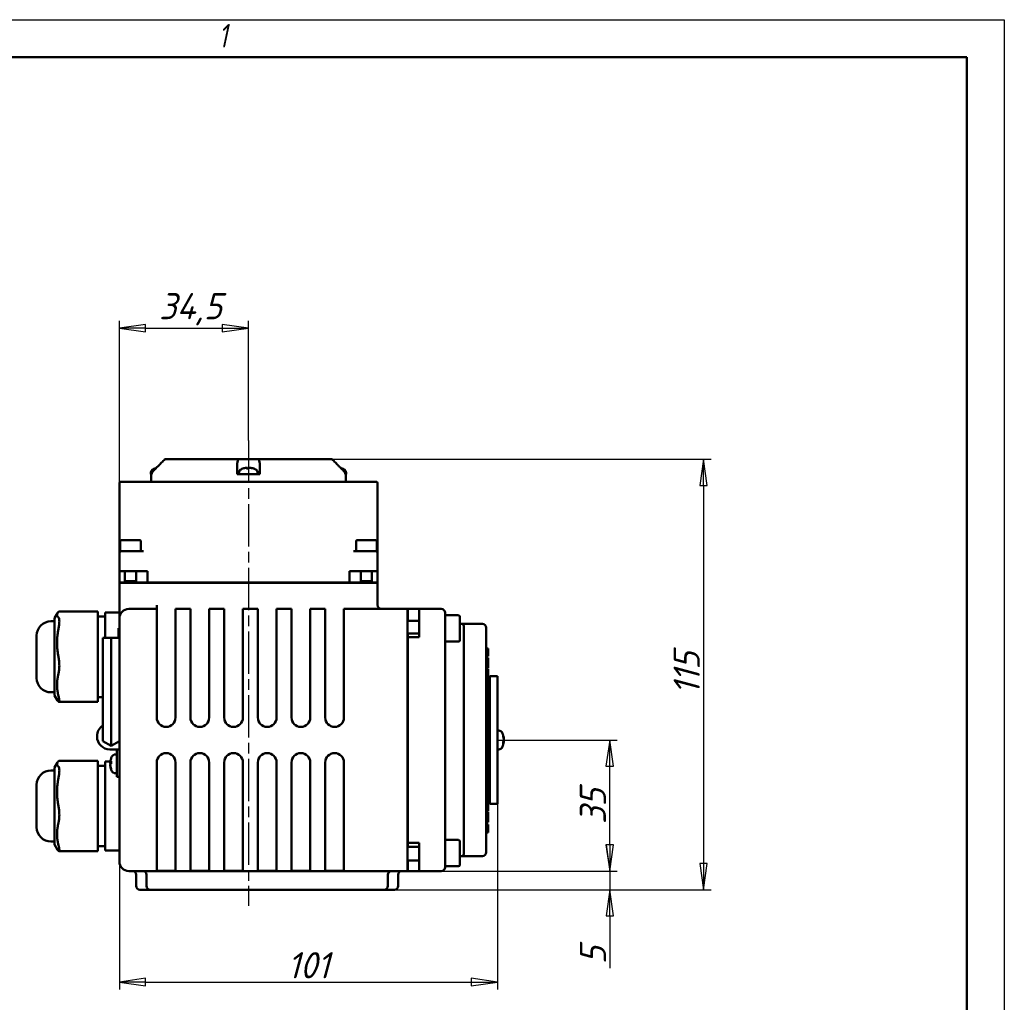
# Model space of a CAD drawing. Header units: millimetres. Extents: x -2787 to 5661, y -195 to 746.
# Tile 12 of 14: x 577 to 840, y 331 to 594. Entities that reach past the tile are written whole.
import ezdxf

# ---------------------------------------------------------------- set-up
doc = ezdxf.new("R2010")
doc.units = ezdxf.units.MM
doc.header["$LTSCALE"] = 2
doc.linetypes.add('CHAIN', pattern=[0.7087, 0.4724, -0.0591, 0.1181, -0.0591])
for name, color, linetype, lineweight in [('Видимый контур (ГОСТ)', 7, 'Continuous', 50), ('Кромка (ГОСТ)', 7, 'Continuous', 50), ('Линия резьбы (ГОСТ)', 7, 'Continuous', 25), ('Осевая линия (ГОСТ)', 7, 'Continuous', 25), ('Размер (ГОСТ)', 7, 'Continuous', 25)]:
    doc.layers.add(name, color=color, linetype=linetype, lineweight=lineweight)
doc.styles.add('Альтернативный текст (ГОСТ)', font='arial.ttf', dxfattribs={"width": 0.8})
doc.styles.add('Обычный текст (ГОСТ)', font='GOST Common Italic.ttf')
doc.dimstyles.new('Обычный (ГОСТ)', dxfattribs={"dimscale": 2, "dimtxt": 3.5, "dimasz": 3.5, "dimexe": 1, "dimexo": 0, "dimgap": 0.5, "dimtad": 1, "dimtxsty": 'Обычный текст (ГОСТ)', "dimblk": 'Filled-1', "dimcen": 0.09, "dimdle": 15, "dimclrd": 256, "dimclre": 256, "dimclrt": 256, "dimazin": 2, "dimtfac": 0.714286, "dimtdec": 3, "dimtmove": 0, "dimatfit": 3, "dimfxl": 1, "dimtolj": 1, "dimlwd": 25, "dimlwe": 25, "dimarcsym": 0})

# ---------------------------------------------------------------- blocks, each defined once
blk = doc.blocks.new('Рамки ГОСТ - Рамка')
at = {"layer": 'Кромка (ГОСТ)', "lineweight": 25}
for p, q in [((0, 297), (420, 297)), ((420, 297), (420, 0))]:
    blk.add_line(p, q, dxfattribs=at)
at = {"layer": 'Кромка (ГОСТ)'}
for p, q in [((415, 292), (20, 292)), ((415, 5), (415, 292))]:
    blk.add_line(p, q, dxfattribs=at)
at = {"layer": 'Кромка (ГОСТ)', "insert": (315.02, 296.44), "char_height": 3.17, "width": 5.2327, "attachment_point": 1, "style": 'Альтернативный текст (ГОСТ)'}
blk.add_mtext('\\fGOST Common|b0|i1;{\\H3.1700;1}', dxfattribs=at)
blk = doc.blocks.new('Filled-1')
at = {"color": 0}
for p, q in [((0, 0), (-1, 0.143)), ((-1, 0.143), (-1, -0.143)), ((-1, 0), (0, 0)), ((-1, -0.143), (0, 0))]:
    blk.add_line(p, q, dxfattribs=at)
at = {"color": 0, "flags": 128}
blk.add_lwpolyline([(-1, -0.143), (0, 0), (-1, 0.143), (-1, -0.143)], dxfattribs=at)
at = {"color": 0}
blk.add_solid([(-1, -0.143), (0, 0), (-1, 0.143), (-1, -0.143)], dxfattribs=at)
blk = doc.blocks.new('*D12')
at = {"layer": 'Defpoints', "color": 0, "linetype": 'Continuous', "transparency": 16777216}
for p in [(638.09, 511.57), (638.09, 481.57), (603.59, 461.52)]:
    blk.add_point(p, dxfattribs=at)
at = {"layer": 'Размер (ГОСТ)', "linetype": 'Continuous', "lineweight": 25, "transparency": 16777216}
for p, q in [((603.59, 461.52), (603.59, 513.57)), ((638.09, 481.57), (638.09, 513.57)), ((610.59, 511.57), (631.09, 511.57))]:
    blk.add_line(p, q, dxfattribs=at)
at = {"layer": 'Размер (ГОСТ)', "linetype": 'Continuous', "lineweight": 25, "transparency": 16777216, "xscale": 7, "yscale": 7, "zscale": 7}
for p, rotation in [((603.59, 511.57), 179.9955000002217), ((638.09, 511.57), 359.9955000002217)]:
    blk.add_blockref('Filled-1', p, dxfattribs=dict(at, rotation=rotation))
at = {"layer": 'Размер (ГОСТ)', "linetype": 'Continuous', "lineweight": 25, "transparency": 16777216, "insert": (614.18, 520.97), "char_height": 7, "attachment_point": 1, "rotation": 359.9955, "style": 'Обычный текст (ГОСТ)'}
blk.add_mtext('\\A1;34,5', dxfattribs=at)
blk = doc.blocks.new('*D13')
at = {"layer": 'Defpoints', "color": 0, "linetype": 'Continuous', "transparency": 16777216}
for p in [(660.42, 476.57), (674.34, 361.57), (759.66, 361.57)]:
    blk.add_point(p, dxfattribs=at)
at = {"layer": 'Размер (ГОСТ)', "linetype": 'Continuous', "lineweight": 25, "transparency": 16777216}
for p, q in [((660.42, 476.57), (761.66, 476.57)), ((759.66, 469.57), (759.66, 368.57)), ((674.34, 361.57), (761.66, 361.57))]:
    blk.add_line(p, q, dxfattribs=at)
at = {"layer": 'Размер (ГОСТ)', "linetype": 'Continuous', "lineweight": 25, "transparency": 16777216, "xscale": 7, "yscale": 7, "zscale": 7}
for p, rotation in [((759.66, 476.57), 90), ((759.66, 361.57), 270)]:
    blk.add_blockref('Filled-1', p, dxfattribs=dict(at, rotation=rotation))
at = {"layer": 'Размер (ГОСТ)', "linetype": 'Continuous', "lineweight": 25, "transparency": 16777216, "insert": (751.66, 413.64), "char_height": 7, "attachment_point": 1, "rotation": 90, "style": 'Обычный текст (ГОСТ)'}
blk.add_mtext('\\A1;115', dxfattribs=at)
blk = doc.blocks.new('*D14')
at = {"layer": 'Defpoints', "color": 0, "linetype": 'Continuous', "transparency": 16777216}
for p in [(704.59, 401.57), (734.59, 401.57), (689.59, 366.57)]:
    blk.add_point(p, dxfattribs=at)
at = {"layer": 'Размер (ГОСТ)', "linetype": 'Continuous', "lineweight": 25, "transparency": 16777216}
for p, q in [((704.59, 401.57), (736.59, 401.57)), ((734.59, 373.57), (734.59, 394.57)), ((689.59, 366.57), (736.59, 366.57))]:
    blk.add_line(p, q, dxfattribs=at)
at = {"layer": 'Размер (ГОСТ)', "linetype": 'Continuous', "lineweight": 25, "transparency": 16777216, "xscale": 7, "yscale": 7, "zscale": 7}
for p, rotation in [((734.59, 401.57), 90), ((734.59, 366.57), 270)]:
    blk.add_blockref('Filled-1', p, dxfattribs=dict(at, rotation=rotation))
at = {"layer": 'Размер (ГОСТ)', "linetype": 'Continuous', "lineweight": 25, "transparency": 16777216, "insert": (726.59, 379.08), "char_height": 7, "attachment_point": 1, "rotation": 90, "style": 'Обычный текст (ГОСТ)'}
blk.add_mtext('\\A1;35', dxfattribs=at)
blk = doc.blocks.new('*D15')
at = {"layer": 'Defpoints', "color": 0, "linetype": 'Continuous', "transparency": 16777216}
for p in [(689.59, 366.57), (674.34, 361.57), (734.62, 361.57)]:
    blk.add_point(p, dxfattribs=at)
at = {"layer": 'Размер (ГОСТ)', "linetype": 'Continuous', "lineweight": 25, "transparency": 16777216}
for p, q in [((734.62, 373.57), (734.62, 380.57)), ((689.59, 366.57), (736.62, 366.57)), ((734.62, 366.57), (734.62, 361.57)), ((674.34, 361.57), (736.62, 361.57)), ((734.62, 354.57), (734.62, 340.65))]:
    blk.add_line(p, q, dxfattribs=at)
at = {"layer": 'Размер (ГОСТ)', "linetype": 'Continuous', "lineweight": 25, "transparency": 16777216, "xscale": 7, "yscale": 7, "zscale": 7}
for p, rotation in [((734.62, 366.57), 270), ((734.62, 361.57), 90)]:
    blk.add_blockref('Filled-1', p, dxfattribs=dict(at, rotation=rotation))
at = {"layer": 'Размер (ГОСТ)', "linetype": 'Continuous', "lineweight": 25, "transparency": 16777216, "insert": (726.62, 341.65), "char_height": 7, "attachment_point": 1, "rotation": 90, "style": 'Обычный текст (ГОСТ)'}
blk.add_mtext('\\A1;5', dxfattribs=at)
blk = doc.blocks.new('*D16')
at = {"layer": 'Defpoints', "color": 0, "linetype": 'Continuous', "transparency": 16777216}
for p in [(704.59, 384.49), (603.59, 369.07), (704.59, 336.9)]:
    blk.add_point(p, dxfattribs=at)
at = {"layer": 'Размер (ГОСТ)', "linetype": 'Continuous', "lineweight": 25, "transparency": 16777216}
for p, q in [((704.59, 384.49), (704.59, 334.9)), ((603.59, 369.07), (603.59, 334.9)), ((610.59, 336.9), (697.59, 336.9))]:
    blk.add_line(p, q, dxfattribs=at)
at = {"layer": 'Размер (ГОСТ)', "linetype": 'Continuous', "lineweight": 25, "transparency": 16777216, "xscale": 7, "yscale": 7, "zscale": 7, "rotation": 180}
blk.add_blockref('Filled-1', (603.59, 336.9), dxfattribs=at)
at = {"layer": 'Размер (ГОСТ)', "linetype": 'Continuous', "lineweight": 25, "transparency": 16777216, "xscale": 7, "yscale": 7, "zscale": 7}
blk.add_blockref('Filled-1', (704.59, 336.9), dxfattribs=at)
at = {"layer": 'Размер (ГОСТ)', "linetype": 'Continuous', "lineweight": 25, "transparency": 16777216, "insert": (648.47, 344.9), "char_height": 7, "attachment_point": 1, "style": 'Обычный текст (ГОСТ)'}
blk.add_mtext('\\A1;101', dxfattribs=at)

msp = doc.modelspace()

# ---------------------------------------------------------------- linework, layer by layer
at = {"layer": 'Видимый контур (ГОСТ)'}
for p, q in [((615.752, 476.573), (615.753, 476.573)), ((615.753, 476.573), (635.362, 476.573)), ((635.362, 476.573), (640.816, 476.573)), ((640.816, 476.573), (660.421, 476.573)), ((638.189, 474.081), (637.543, 474.081)), ((637.727, 474.297), (637.746, 474.081)), ((639.449, 474.081), (639.384, 474.081)), ((663.087, 474.081), (663.024, 474.081)), ((612.002, 472.973), (612.001, 472.573)), ((612.001, 472.573), (612.094, 472.573)), ((612.086, 470.573), (612.086, 472.573)), ((612.094, 472.573), (612.26, 472.573)), ((612.26, 472.659), (612.26, 472.573)), ((635.089, 472.659), (635.089, 473.366)), ((635.089, 472.573), (635.089, 472.659)), ((635.089, 472.573), (637.349, 472.573)), ((635.533, 472.973), (635.533, 472.573)), ((637.349, 472.573), (638.706, 472.573)), ((638.706, 472.573), (641.089, 472.573)), ((640.533, 472.973), (640.533, 472.573)), ((641.089, 473.366), (641.089, 472.659)), ((641.089, 472.659), (641.089, 472.573)), ((663.913, 472.573), (663.913, 472.659)), ((663.913, 472.573), (664.078, 472.573)), ((664.078, 472.573), (664.172, 472.573)), ((664.086, 470.573), (664.086, 472.573)), ((664.171, 472.973), (664.172, 472.573)), ((603.586, 470.073), (603.586, 452.973)), ((611.571, 470.573), (604.086, 470.573)), ((664.602, 470.573), (611.571, 470.573)), ((672.086, 470.573), (664.602, 470.573)), ((672.586, 452.973), (672.586, 470.073)), ((603.586, 452.973), (603.586, 451.473)), ((603.832, 454.673), (603.832, 451.973)), ((604.132, 454.973), (609.032, 454.973)), ((609.332, 454.673), (609.332, 451.973)), ((666.832, 454.673), (666.832, 451.973)), ((667.132, 454.973), (672.032, 454.973)), ((672.332, 454.673), (672.332, 451.973)), ((672.586, 451.473), (672.586, 452.973)), ((603.586, 451.473), (603.586, 446.673)), ((603.832, 451.973), (604.086, 451.973)), ((604.086, 451.973), (604.586, 451.973)), ((605.586, 451.973), (604.586, 451.973)), ((605.586, 451.973), (607.578, 451.973)), ((610.067, 451.973), (607.578, 451.973)), ((668.586, 451.973), (666.106, 451.973)), ((668.586, 451.973), (670.578, 451.973)), ((671.586, 451.973), (670.578, 451.973)), ((671.586, 451.973), (672.086, 451.973)), ((672.086, 451.973), (672.332, 451.973)), ((672.586, 446.673), (672.586, 451.473)), ((604.586, 446.673), (603.586, 446.673)), ((603.586, 443.673), (603.586, 446.673)), ((604.586, 446.673), (611.086, 446.673)), ((605.082, 446.673), (605.082, 443.573)), ((608.082, 446.673), (608.082, 443.573)), ((611.086, 443.673), (611.086, 446.673)), ((665.086, 443.673), (665.086, 446.673)), ((665.086, 446.673), (671.586, 446.673)), ((668.082, 446.673), (668.082, 443.573)), ((671.082, 446.673), (671.082, 443.573)), ((672.586, 446.673), (671.586, 446.673)), ((672.586, 443.673), (672.586, 446.673)), ((603.586, 443.673), (605.082, 443.673)), ((603.586, 443.573), (604.586, 443.573)), ((603.586, 443.573), (603.586, 434.073)), ((604.586, 443.573), (671.586, 443.573)), ((605.082, 443.973), (608.082, 443.973)), ((608.082, 443.673), (611.086, 443.673)), ((611.086, 443.673), (665.086, 443.673)), ((632.831, 443.573), (632.831, 443.673)), ((665.086, 443.673), (668.082, 443.673)), ((667.317, 443.573), (667.317, 443.673)), ((668.082, 443.973), (671.082, 443.973)), ((671.082, 443.673), (672.586, 443.673)), ((671.586, 443.573), (672.586, 443.573)), ((672.586, 437.573), (672.586, 443.573)), ((613.586, 436.573), (613.586, 437.573)), ((586.249, 434.105), (587.063, 435.462)), ((586.249, 434.105), (586.249, 413.489)), ((597.886, 435.862), (587.461, 435.862)), ((597.886, 435.862), (597.886, 435.776)), ((597.886, 434.307), (597.886, 435.776)), ((599.786, 434.557), (597.886, 434.557)), ((597.886, 434.307), (597.886, 431.194)), ((599.786, 435.673), (599.786, 435.665)), ((603.586, 435.673), (599.786, 435.673)), ((599.786, 435.187), (599.786, 435.665)), ((599.786, 435.187), (599.786, 432.57)), ((603.586, 434.073), (603.586, 417.538)), ((613.586, 436.573), (606.086, 436.573)), ((613.586, 436.573), (613.586, 435.841)), ((613.586, 419.305), (613.586, 435.841)), ((622.586, 436.573), (618.586, 436.573)), ((618.586, 435.841), (618.586, 436.573)), ((618.586, 435.841), (618.586, 419.305)), ((622.586, 436.573), (622.586, 435.841)), ((622.586, 419.305), (622.586, 435.841)), ((631.586, 436.573), (627.586, 436.573)), ((627.586, 435.841), (627.586, 436.573)), ((627.586, 435.841), (627.586, 419.305)), ((631.586, 436.573), (631.586, 435.841)), ((631.586, 419.305), (631.586, 435.841)), ((640.586, 436.573), (636.586, 436.573)), ((636.586, 435.841), (636.586, 436.573)), ((636.586, 435.841), (636.586, 419.305)), ((640.586, 436.573), (640.586, 435.841)), ((640.586, 419.305), (640.586, 435.841)), ((649.586, 436.573), (645.586, 436.573)), ((645.586, 435.841), (645.586, 436.573)), ((645.586, 435.841), (645.586, 419.305)), ((649.586, 436.573), (649.586, 435.841)), ((649.586, 419.305), (649.586, 435.841)), ((658.586, 436.573), (654.586, 436.573)), ((654.586, 435.841), (654.586, 436.573)), ((654.586, 435.841), (654.586, 419.305)), ((658.586, 436.573), (658.586, 435.841)), ((658.586, 419.305), (658.586, 435.841)), ((680.586, 436.573), (663.586, 436.573)), ((663.586, 434.073), (663.586, 436.573)), ((663.586, 434.073), (663.586, 407.573)), ((680.586, 436.573), (680.586, 434.073)), ((680.586, 434.073), (680.586, 369.073)), ((680.686, 436.573), (683.686, 436.573)), ((680.686, 436.573), (680.686, 433.379)), ((683.686, 434.073), (683.686, 436.573)), ((689.586, 436.573), (683.686, 436.573)), ((683.686, 434.073), (683.686, 429.073)), ((690.586, 435.573), (690.586, 434.073)), ((694.186, 434.879), (690.586, 434.879)), ((690.586, 369.073), (690.586, 434.073)), ((694.586, 434.479), (694.586, 428.279)), ((586.249, 433.278), (585.299, 433.278)), ((599.786, 428.868), (599.786, 432.57)), ((603.386, 428.866), (603.386, 431.423)), ((603.586, 431.423), (603.386, 431.423)), ((683.686, 433.379), (680.586, 433.379)), ((695.086, 432.573), (694.586, 432.573)), ((700.586, 432.573), (695.089, 432.573)), ((695.586, 432.073), (695.586, 431.645)), ((695.586, 426.14), (695.586, 431.645)), ((701.586, 431.573), (701.586, 431.478)), ((701.586, 415.192), (701.586, 431.478)), ((581.499, 418.115), (581.499, 429.478)), ((597.886, 423.879), (597.886, 431.194)), ((599.2, 428.865), (601.393, 428.877)), ((599.2, 412.927), (599.2, 428.865)), ((601.393, 428.877), (603.586, 428.865)), ((601.393, 412.94), (601.393, 428.877)), ((680.686, 429.379), (680.586, 429.379)), ((683.686, 430.003), (680.686, 430.003)), ((680.686, 430.003), (680.686, 429.073)), ((680.686, 429.073), (683.686, 429.073)), ((680.686, 429.073), (680.686, 374.073)), ((694.186, 427.879), (690.586, 427.879)), ((695.586, 426.14), (695.586, 425.645)), ((597.886, 423.879), (597.886, 419.215)), ((695.586, 377.501), (695.586, 425.645)), ((701.586, 426.041), (702.086, 426.041)), ((701.586, 426.035), (702.086, 426.035)), ((701.586, 423.963), (702.086, 423.963)), ((701.586, 423.957), (702.086, 423.957)), ((701.586, 423.498), (702.086, 423.498)), ((702.086, 426.041), (702.086, 426.035)), ((702.086, 426.035), (702.086, 425.759)), ((702.086, 425.759), (702.086, 424.998)), ((702.086, 424.998), (702.086, 424.226)), ((702.086, 424.226), (702.086, 423.963)), ((702.086, 423.963), (702.086, 423.957)), ((702.086, 423.498), (702.086, 423.401)), ((680.586, 422.986), (680.686, 422.986)), ((701.586, 423.401), (702.086, 423.401)), ((701.586, 422.479), (702.086, 422.479)), ((701.586, 421.083), (702.086, 421.083)), ((701.586, 420.98), (702.086, 420.98)), ((702.086, 422.479), (702.086, 423.401)), ((702.086, 422.479), (702.086, 421.083)), ((702.086, 421.083), (702.086, 420.98)), ((702.086, 420.98), (702.086, 420.834)), ((597.886, 413.369), (597.886, 419.215)), ((613.586, 419.305), (613.586, 417.538)), ((618.586, 417.538), (618.586, 419.305)), ((622.586, 419.305), (622.586, 417.538)), ((627.586, 417.538), (627.586, 419.305)), ((631.586, 419.305), (631.586, 417.538)), ((636.586, 417.538), (636.586, 419.305)), ((640.586, 419.305), (640.586, 417.538)), ((645.586, 417.538), (645.586, 419.305)), ((649.586, 419.305), (649.586, 417.538)), ((654.586, 417.538), (654.586, 419.305)), ((658.586, 419.305), (658.586, 417.538)), ((701.586, 420.834), (702.086, 420.834)), ((701.586, 420.575), (702.086, 420.575)), ((702.086, 415.874), (702.086, 420.575)), ((702.586, 412.874), (702.586, 418.658)), ((702.586, 418.658), (704.586, 418.658)), ((704.586, 384.489), (704.586, 418.658)), ((603.586, 417.538), (603.586, 385.609)), ((613.586, 407.573), (613.586, 417.538)), ((618.586, 417.538), (618.586, 407.573)), ((622.586, 407.573), (622.586, 417.538)), ((627.586, 417.538), (627.586, 407.573)), ((631.586, 407.573), (631.586, 417.538)), ((636.586, 417.538), (636.586, 407.573)), ((640.586, 407.573), (640.586, 417.538)), ((645.586, 417.538), (645.586, 407.573)), ((649.586, 407.573), (649.586, 417.538)), ((654.586, 417.538), (654.586, 407.573)), ((658.586, 407.573), (658.586, 417.538)), ((701.586, 415.874), (702.086, 415.874)), ((702.086, 417.575), (702.586, 417.575)), ((702.086, 387.272), (702.086, 415.874)), ((586.249, 414.315), (585.299, 414.315)), ((586.249, 413.489), (587.063, 412.132)), ((597.886, 413.369), (597.886, 411.731)), ((599.2, 413.036), (597.886, 413.036)), ((701.586, 390.038), (701.586, 415.192)), ((597.886, 411.731), (587.461, 411.731)), ((599.2, 412.927), (599.2, 401.262)), ((601.393, 412.94), (601.393, 399.996)), ((702.086, 412.874), (702.586, 412.874)), ((702.586, 390.272), (702.586, 412.874)), ((597.636, 402.497), (597.636, 402.586)), ((704.987, 404.073), (704.586, 404.073)), ((706.094, 402.488), (706.094, 402.866)), ((599.2, 401.262), (601.393, 399.996)), ((603.586, 401.262), (601.393, 399.996)), ((706.094, 400.478), (706.094, 400.983)), ((706.315, 401.145), (706.188, 401.156)), ((706.315, 402.001), (706.263, 401.996)), ((603.586, 399.067), (601.066, 399.067)), ((602.486, 397.695), (602.886, 397.695)), ((602.886, 395.195), (602.886, 399.067)), ((704.987, 399.073), (704.586, 399.073)), ((586.249, 394.245), (587.063, 395.603)), ((597.886, 396.003), (587.461, 396.003)), ((597.886, 396.003), (597.886, 395.917)), ((597.886, 394.448), (597.886, 395.917)), ((599.786, 394.698), (597.886, 394.698)), ((599.786, 395.814), (599.786, 395.806)), ((601.182, 395.814), (599.786, 395.814)), ((599.786, 395.328), (599.786, 395.806)), ((599.786, 395.328), (599.786, 392.711)), ((601.161, 395.549), (601.379, 395.53)), ((601.161, 394.842), (601.166, 394.842)), ((601.379, 395.868), (601.379, 395.242)), ((602.886, 395.195), (602.886, 391.695)), ((613.586, 385.609), (613.586, 395.573)), ((618.586, 395.573), (618.586, 385.609)), ((622.586, 385.609), (622.586, 395.573)), ((627.586, 395.573), (627.586, 385.609)), ((631.586, 385.609), (631.586, 395.573)), ((636.586, 395.573), (636.586, 385.609)), ((640.586, 385.609), (640.586, 395.573)), ((645.586, 395.573), (645.586, 385.609)), ((649.586, 385.609), (649.586, 395.573)), ((654.586, 395.573), (654.586, 385.609)), ((658.586, 385.609), (658.586, 395.573)), ((663.586, 395.573), (663.586, 369.073)), ((586.249, 393.419), (585.299, 393.419)), ((586.249, 394.245), (586.249, 373.63)), ((597.886, 394.448), (597.886, 391.335)), ((599.786, 385.584), (599.786, 392.711)), ((601.379, 393.927), (601.379, 393.78)), ((602.486, 392.695), (602.886, 392.695)), ((581.499, 378.256), (581.499, 389.619)), ((597.886, 384.02), (597.886, 391.335)), ((603.586, 391.695), (602.886, 391.695)), ((701.586, 371.748), (701.586, 390.038)), ((702.086, 390.272), (702.586, 390.272)), ((702.586, 384.489), (702.586, 390.272)), ((701.586, 387.272), (702.086, 387.272)), ((702.086, 382.571), (702.086, 387.272)), ((599.786, 385.584), (599.786, 380.842)), ((603.586, 385.609), (603.586, 369.073)), ((613.586, 385.609), (613.586, 383.841)), ((618.586, 383.841), (618.586, 385.609)), ((622.586, 385.609), (622.586, 383.841)), ((627.586, 383.841), (627.586, 385.609)), ((631.586, 385.609), (631.586, 383.841)), ((636.586, 383.841), (636.586, 385.609)), ((640.586, 385.609), (640.586, 383.841)), ((645.586, 383.841), (645.586, 385.609)), ((649.586, 385.609), (649.586, 383.841)), ((654.586, 383.841), (654.586, 385.609)), ((658.586, 385.609), (658.586, 383.841)), ((702.086, 385.571), (702.586, 385.571)), ((702.586, 384.489), (704.586, 384.489)), ((597.886, 384.02), (597.886, 379.356)), ((613.586, 367.305), (613.586, 383.841)), ((618.586, 383.841), (618.586, 367.305)), ((622.586, 367.305), (622.586, 383.841)), ((627.586, 383.841), (627.586, 367.305)), ((631.586, 367.305), (631.586, 383.841)), ((636.586, 383.841), (636.586, 367.305)), ((640.586, 367.305), (640.586, 383.841)), ((645.586, 383.841), (645.586, 367.305)), ((649.586, 367.305), (649.586, 383.841)), ((654.586, 383.841), (654.586, 367.305)), ((658.586, 367.305), (658.586, 383.841)), ((701.586, 382.571), (702.086, 382.571)), ((701.586, 382.313), (702.086, 382.313)), ((701.586, 382.167), (702.086, 382.167)), ((701.586, 382.063), (702.086, 382.063)), ((702.086, 382.313), (702.086, 382.167)), ((702.086, 382.167), (702.086, 382.063)), ((702.086, 382.063), (702.086, 380.668)), ((597.886, 373.51), (597.886, 379.356)), ((599.786, 374.194), (599.786, 380.842)), ((680.586, 380.16), (680.686, 380.16)), ((701.586, 380.668), (702.086, 380.668)), ((701.586, 379.746), (702.086, 379.746)), ((701.586, 379.648), (702.086, 379.648)), ((701.586, 378.967), (702.086, 378.967)), ((702.086, 379.746), (702.086, 380.668)), ((702.086, 379.746), (702.086, 379.648)), ((702.086, 378.967), (702.086, 378.696)), ((695.586, 377.501), (695.586, 377.007)), ((695.586, 371.502), (695.586, 377.007)), ((701.586, 378.696), (702.086, 378.696)), ((701.586, 376.883), (702.086, 376.883)), ((702.086, 378.696), (702.086, 377.925)), ((702.086, 377.925), (702.086, 377.155)), ((702.086, 377.155), (702.086, 376.883)), ((586.249, 374.456), (585.299, 374.456)), ((586.249, 373.63), (587.063, 372.273)), ((597.886, 373.51), (597.886, 371.872)), ((599.786, 374.194), (599.786, 372.061)), ((680.686, 374.073), (680.686, 372.99)), ((680.686, 374.073), (683.686, 374.073)), ((683.686, 374.073), (683.686, 369.073)), ((694.186, 374.879), (690.586, 374.879)), ((694.586, 374.479), (694.586, 368.279)), ((597.886, 371.872), (587.461, 371.872)), ((599.786, 373.177), (597.886, 373.177)), ((603.586, 372.061), (599.786, 372.061)), ((680.686, 373.379), (680.586, 373.379)), ((680.686, 372.99), (683.686, 372.99)), ((695.586, 371.502), (695.586, 371.073)), ((701.586, 371.748), (701.586, 371.573)), ((663.586, 366.573), (663.586, 369.073)), ((683.686, 369.379), (680.586, 369.379)), ((680.586, 369.073), (680.586, 366.573)), ((680.686, 369.379), (680.686, 366.573)), ((683.686, 366.573), (683.686, 369.073)), ((690.586, 369.073), (690.586, 367.573)), ((694.586, 370.573), (695.086, 370.573)), ((695.086, 370.573), (700.586, 370.573)), ((606.086, 366.573), (613.586, 366.573)), ((613.586, 367.305), (613.586, 366.573)), ((618.586, 366.587), (613.586, 366.587)), ((613.586, 366.573), (618.586, 366.573)), ((618.586, 366.573), (618.586, 367.305)), ((618.586, 366.573), (622.586, 366.573)), ((622.586, 367.305), (622.586, 366.573)), ((627.586, 366.587), (622.586, 366.587)), ((622.586, 366.573), (627.586, 366.573)), ((627.586, 366.573), (627.586, 367.305)), ((627.586, 366.573), (631.586, 366.573)), ((631.586, 367.305), (631.586, 366.573)), ((636.586, 366.587), (631.586, 366.587)), ((631.586, 366.573), (636.586, 366.573)), ((636.586, 366.573), (636.586, 367.305)), ((636.586, 366.573), (640.586, 366.573)), ((640.586, 367.305), (640.586, 366.573)), ((645.586, 366.587), (640.586, 366.587)), ((640.586, 366.573), (645.586, 366.573)), ((645.586, 366.573), (645.586, 367.305)), ((645.586, 366.573), (649.586, 366.573)), ((649.586, 367.305), (649.586, 366.573)), ((654.586, 366.587), (649.586, 366.587)), ((649.586, 366.573), (654.586, 366.573)), ((654.586, 366.573), (654.586, 367.305)), ((654.586, 366.573), (658.586, 366.573)), ((658.586, 367.305), (658.586, 366.573)), ((663.586, 366.587), (658.586, 366.587)), ((658.586, 366.573), (663.586, 366.573)), ((663.586, 366.573), (680.586, 366.573)), ((680.686, 366.573), (683.686, 366.573)), ((683.686, 366.573), (689.586, 366.573)), ((694.186, 367.879), (690.586, 367.879)), ((608.086, 362.573), (608.086, 365.573)), ((610.838, 362.573), (610.838, 365.573)), ((675.335, 362.573), (675.335, 365.573)), ((678.086, 362.573), (678.086, 365.573)), ((611.838, 361.573), (609.086, 361.573)), ((621.198, 361.573), (611.838, 361.573)), ((621.198, 361.573), (628.216, 361.573)), ((657.957, 361.573), (628.216, 361.573)), ((657.957, 361.573), (664.975, 361.573)), ((674.335, 361.573), (664.975, 361.573)), ((677.086, 361.573), (674.335, 361.573))]:
    msp.add_line(p, q, dxfattribs=at)
for centre, radius, start, end in [((613.002, 472.973), 1, 116.26077, 179.99), ((614.501, 469.933), 4.39, 109.45641, 116.26077), ((613.086, 473.941), 0.14, 97.74808, 109.45641), ((636.533, 472.973), 1, 116.26077, 179.99), ((638.033, 469.933), 4.39, 109.45641, 116.26077), ((636.617, 473.941), 0.14, 97.83375, 109.45641), ((639.449, 473.941), 0.14, 70.54359, 90), ((638.033, 469.933), 4.39, 63.73923, 70.54359), ((639.533, 472.973), 1, 0.01, 63.73923), ((663.087, 473.941), 0.14, 70.54359, 90), ((661.672, 469.933), 4.39, 63.73923, 70.54359), ((663.171, 472.973), 1, 0.01, 63.73923), ((604.086, 470.073), 0.5, 90, 180), ((672.086, 470.073), 0.5, 0, 90), ((604.132, 454.673), 0.3, 90, 180), ((609.032, 454.673), 0.3, 0, 90), ((667.132, 454.673), 0.3, 90, 180), ((672.032, 454.673), 0.3, 0, 90), ((604.086, 451.473), 0.5, 90, 180), ((672.086, 451.473), 0.5, 0, 90), ((673.586, 437.573), 1, 180, 181.59298), ((606.086, 434.073), 2.5, 90, 180), ((689.586, 435.573), 1, 0, 90), ((694.186, 434.479), 0.4, 0, 90), ((585.299, 429.478), 3.8, 90, 180), ((695.086, 432.073), 0.5, 0, 90), ((700.586, 431.573), 1, 0, 90), ((694.186, 428.279), 0.4, 270, 0), ((585.299, 418.115), 3.8, 180, 270), ((601.066, 402.586), 3.43, 122.9681, 180), ((616.086, 407.573), 2.5, 180, 0), ((625.086, 407.573), 2.5, 180, 0), ((634.086, 407.573), 2.5, 180, 0), ((643.086, 407.573), 2.5, 180, 0), ((652.086, 407.573), 2.5, 180, 0), ((661.086, 407.573), 2.5, 180, 0), ((601.066, 402.497), 3.43, 180, 270), ((704.987, 403.073), 1, 26.26077, 89.99), ((701.946, 401.573), 4.39, 5.86125, 26.26077), ((701.946, 401.573), 4.39, 333.73923, 354.13875), ((602.486, 396.695), 1, 90.01, 153.73923), ((616.086, 395.573), 2.5, 0, 180), ((625.086, 395.573), 2.5, 0, 180), ((634.086, 395.573), 2.5, 0, 180), ((643.086, 395.573), 2.5, 0, 180), ((652.086, 395.573), 2.5, 0, 180), ((661.086, 395.573), 2.5, 0, 180), ((704.987, 400.073), 1, 270.01, 333.73923), ((605.526, 395.195), 4.39, 153.73923, 164.0684), ((585.299, 389.619), 3.8, 90, 180), ((605.526, 395.195), 4.39, 195.9316, 206.26077), ((602.486, 393.695), 1, 206.26077, 269.99), ((585.299, 378.256), 3.8, 180, 270), ((694.186, 374.479), 0.4, 0, 90), ((695.086, 371.073), 0.5, 270, 0), ((700.586, 371.573), 1, 270, 0), ((606.086, 369.073), 2.5, 180, 270), ((694.186, 368.279), 0.4, 270, 0), ((607.086, 365.573), 1, 0, 90), ((609.838, 365.573), 1, 0, 90), ((676.335, 365.573), 1, 90, 180), ((679.086, 365.573), 1, 90, 180), ((689.586, 367.573), 1, 270, 0), ((609.086, 362.573), 1, 180, 270), ((611.838, 362.573), 1, 180, 270), ((674.335, 362.573), 1, 270, 0), ((677.086, 362.573), 1, 270, 0)]:
    msp.add_arc(centre, radius, start, end, dxfattribs=at)
for centre, major_axis, ratio, start_param, end_param in [((614.506, 469.947), (4.157, -1.403), 0.9957605, 2.1582668, 2.2340688), ((638.038, 469.947), (4.145, -1.436), 0.9957367, 2.0100465, 2.2422488), ((638.191, 469.947), (-0.391, 4.37), 0.209522, 0.0855816, 0.3177838), ((638.195, 469.947), (-0.383, 4.37), 0.0302037, 5.9495941, 6.1762121), ((637.871, 469.947), (0.383, 4.37), 0.0302037, 0.1069732, 0.3391755), ((638.067, 469.947), (1.685, -4.051), 0.9739119, 2.4201466, 2.6523489), ((638.028, 469.947), (-4.145, -1.436), 0.9957367, 4.0456021, 4.2731388), ((661.667, 469.947), (-4.179, -1.334), 0.995806, 4.0703362, 4.141118), ((661.705, 469.947), (1.701, -4.044), 0.9744097, 2.4160646, 2.4668522), ((701.961, 401.487), (4.329, 0.711), 0.8432367, 6.2498379, 6.4820401), ((701.961, 401.683), (4.351, -0.563), 0.7335859, 0.1989095, 0.4311118), ((701.961, 401.436), (4.364, 0.451), 0.5304297, 5.8918838, 6.1240861), ((701.961, 401.692), (4.356, -0.518), 0.6739849, 6.0265576, 6.2587599), ((701.961, 401.464), (4.351, 0.563), 0.7335859, 6.0117281, 6.0842758), ((605.512, 395.168), (-3.906, 1.997), 0.9814972, 0.1910005, 0.3607135), ((605.512, 395.043), (-4.368, 0.407), 0.3449315, 5.9788098, 6.211012), ((605.512, 395.251), (-4.253, -1.075), 0.9345727, 5.9469399, 5.9469603), ((605.512, 395.036), (-4.37, 0.388), 0.170491, 0.1194678, 0.2891807), ((605.512, 395.355), (-4.37, -0.388), 0.170491, 5.9315152, 6.1637175), ((605.512, 395.139), (-4.253, 1.075), 0.9345727, 0.336225, 0.5684273), ((605.512, 395.223), (-3.906, -1.997), 0.9814972, 5.9224718, 6.1546741)]:
    msp.add_ellipse(centre, major_axis=major_axis, ratio=ratio, start_param=start_param, end_param=end_param, dxfattribs=at)
for points, knots in [([(615.753, 476.573), (615.466, 476.273), (615.168, 475.966), (614.883, 475.68), (614.76, 475.555), (614.632, 475.427), (614.501, 475.298)], [-0.12159309, -0.12159309, -0.12159309, -0.12159309, 0, 0, 0, 0.05284171, 0.05284171, 0.05284171, 0.05284171]), ([(614.501, 475.298), (614.632, 475.428), (614.759, 475.555), (615.167, 475.966), (615.465, 476.273), (615.752, 476.573)], [1.13553758, 1.13553758, 1.13553758, 1.13553758, 1.18828561, 1.18828561, 1.30987869, 1.30987869, 1.30987869, 1.30987869]), ([(635.089, 475.298), (635.089, 475.428), (635.098, 475.555), (635.15, 475.966), (635.231, 476.273), (635.362, 476.573)], [1.13553758, 1.13553758, 1.13553758, 1.13553758, 1.18828561, 1.18828561, 1.30987869, 1.30987869, 1.30987869, 1.30987869]), ([(640.816, 476.573), (640.947, 476.273), (641.028, 475.966), (641.065, 475.68), (641.081, 475.555), (641.089, 475.427), (641.089, 475.298)], [-0.12159309, -0.12159309, -0.12159309, -0.12159309, 0, 0, 0, 0.05284171, 0.05284171, 0.05284171, 0.05284171]), ([(661.672, 475.298), (661.541, 475.428), (661.414, 475.555), (661.006, 475.966), (660.707, 476.273), (660.421, 476.573)], [1.13553758, 1.13553758, 1.13553758, 1.13553758, 1.18828561, 1.18828561, 1.30987869, 1.30987869, 1.30987869, 1.30987869]), ([(637.57, 474.294), (637.59, 474.296), (637.611, 474.298), (637.651, 474.301), (637.668, 474.301), (637.696, 474.302), (637.708, 474.302), (637.724, 474.3), (637.727, 474.298), (637.726, 474.296), (637.725, 474.295), (637.723, 474.294)], [0, 0, 0, 0, 0.006108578, 0.006108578, 0.012217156, 0.012217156, 0.018309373, 0.018309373, 0.02440159, 0.02440159, 0.027283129, 0.027283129, 0.027283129, 0.027283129]), ([(637.828, 474.294), (637.828, 474.296), (637.823, 474.298), (637.805, 474.301), (637.792, 474.301), (637.762, 474.302), (637.744, 474.302), (637.722, 474.301), (637.72, 474.301), (637.718, 474.301)], [0, 0, 0, 0, 0.006105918, 0.006105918, 0.012211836, 0.012211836, 0.018306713, 0.018306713, 0.01887019, 0.01887019, 0.01887019, 0.01887019]), ([(638.237, 474.294), (638.238, 474.296), (638.243, 474.298), (638.261, 474.301), (638.274, 474.301), (638.304, 474.302), (638.322, 474.302), (638.362, 474.3), (638.384, 474.298), (638.414, 474.296), (638.424, 474.295), (638.434, 474.294)], [0, 0, 0, 0, 0.006105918, 0.006105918, 0.012211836, 0.012211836, 0.018306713, 0.018306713, 0.02440159, 0.02440159, 0.027283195, 0.027283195, 0.027283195, 0.027283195]), ([(638.496, 474.294), (638.476, 474.296), (638.454, 474.298), (638.415, 474.301), (638.397, 474.301), (638.37, 474.302), (638.358, 474.302), (638.349, 474.301), (638.349, 474.301), (638.348, 474.301)], [0, 0, 0, 0, 0.006105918, 0.006105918, 0.012211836, 0.012211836, 0.018306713, 0.018306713, 0.01887019, 0.01887019, 0.01887019, 0.01887019]), ([(612.555, 473.366), (612.555, 473.366), (612.555, 473.365), (612.467, 473.278), (612.384, 473.155), (612.289, 472.927), (612.26, 472.782), (612.26, 472.659)], [-0.074150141, -0.074150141, -0.074150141, -0.074150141, -0.074012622, -0.074012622, -0.036942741, -0.036942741, 0, 0, 0, 0]), ([(663.913, 472.659), (663.913, 472.782), (663.884, 472.927), (663.789, 473.155), (663.707, 473.278), (663.619, 473.365), (663.619, 473.366), (663.618, 473.366)], [-0.59454155, -0.59454155, -0.59454155, -0.59454155, -0.557598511, -0.557598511, -0.520528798, -0.520528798, -0.520391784, -0.520391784, -0.520391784, -0.520391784]), ([(673.586, 436.573), (673.545, 436.573), (673.463, 436.579), (673.253, 436.618), (672.988, 436.74), (672.74, 437.003), (672.615, 437.296), (672.589, 437.462), (672.587, 437.545)], [0.12399516, 0.12399516, 0.12399516, 0.12399516, 0.1490776, 0.17416005, 0.27448983, 0.37481961, 0.4249845, 0.47514939, 0.47514939, 0.47514939, 0.47514939]), ([(587.318, 431.194), (587.389, 431.547), (587.45, 431.91), (587.537, 432.619), (587.558, 432.958), (587.558, 433.504), (587.537, 433.755), (587.45, 434.115), (587.389, 434.236), (587.318, 434.307)], [-2.27895386, -2.27895386, -2.27895386, -2.27895386, -2.16691501, -2.16691501, -2.04196653, -2.04196653, -1.91701805, -1.91701805, -1.8049792, -1.8049792, -1.8049792, -1.8049792]), ([(587.318, 419.215), (587.389, 419.497), (587.45, 419.829), (587.537, 420.586), (587.558, 421.017), (587.558, 421.835), (587.537, 422.289), (587.45, 423.133), (587.389, 423.526), (587.318, 423.879)], [-2.27895386, -2.27895386, -2.27895386, -2.27895386, -2.16691501, -2.16691501, -2.04196653, -2.04196653, -1.91701805, -1.91701805, -1.8049792, -1.8049792, -1.8049792, -1.8049792]), ([(587.318, 411.818), (587.389, 411.747), (587.45, 411.716), (587.537, 411.764), (587.558, 411.856), (587.558, 412.128), (587.537, 412.33), (587.45, 412.815), (587.389, 413.087), (587.318, 413.369)], [-2.27895386, -2.27895386, -2.27895386, -2.27895386, -2.16691501, -2.16691501, -2.04196653, -2.04196653, -1.91701805, -1.91701805, -1.8049792, -1.8049792, -1.8049792, -1.8049792]), ([(706.315, 402.001), (706.315, 402.001), (706.315, 402.001), (706.315, 402.002), (706.315, 402.007), (706.313, 402.025), (706.312, 402.038), (706.309, 402.06), (706.308, 402.068), (706.307, 402.076)], [0.011533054, 0.011533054, 0.011533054, 0.011533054, 0.012211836, 0.012211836, 0.018306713, 0.018306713, 0.02440159, 0.02440159, 0.027283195, 0.027283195, 0.027283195, 0.027283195]), ([(706.307, 401.762), (706.309, 401.747), (706.311, 401.728), (706.314, 401.687), (706.315, 401.666), (706.315, 401.625), (706.315, 401.604), (706.313, 401.564), (706.312, 401.547), (706.309, 401.526), (706.308, 401.52), (706.307, 401.515)], [0, 0, 0, 0, 0.006105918, 0.006105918, 0.012211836, 0.012211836, 0.018306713, 0.018306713, 0.02440159, 0.02440159, 0.027283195, 0.027283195, 0.027283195, 0.027283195]), ([(706.307, 401.385), (706.309, 401.4), (706.311, 401.418), (706.314, 401.459), (706.315, 401.481), (706.315, 401.521), (706.315, 401.543), (706.314, 401.566), (706.314, 401.57), (706.314, 401.573)], [0, 0, 0, 0, 0.006108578, 0.006108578, 0.012217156, 0.012217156, 0.018309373, 0.018309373, 0.019440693, 0.019440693, 0.019440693, 0.019440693]), ([(706.307, 401.103), (706.309, 401.117), (706.311, 401.128), (706.314, 401.143), (706.315, 401.146), (706.315, 401.144), (706.315, 401.139), (706.314, 401.129), (706.314, 401.127), (706.314, 401.125)], [0, 0, 0, 0, 0.006105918, 0.006105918, 0.012211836, 0.012211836, 0.018306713, 0.018306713, 0.019440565, 0.019440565, 0.019440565, 0.019440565]), ([(601.166, 395.558), (601.164, 395.551), (601.162, 395.548), (601.159, 395.55), (601.158, 395.555), (601.158, 395.572), (601.158, 395.585), (601.16, 395.617), (601.161, 395.635), (601.164, 395.663), (601.165, 395.673), (601.166, 395.683)], [0, 0, 0, 0, 0.006105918, 0.006105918, 0.012211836, 0.012211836, 0.018306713, 0.018306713, 0.02440159, 0.02440159, 0.027283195, 0.027283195, 0.027283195, 0.027283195]), ([(601.166, 395.548), (601.164, 395.529), (601.162, 395.507), (601.159, 395.464), (601.158, 395.443), (601.158, 395.406), (601.158, 395.388), (601.16, 395.359), (601.161, 395.347), (601.164, 395.337), (601.165, 395.334), (601.166, 395.332)], [0, 0, 0, 0, 0.006108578, 0.006108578, 0.012217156, 0.012217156, 0.018309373, 0.018309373, 0.02440159, 0.02440159, 0.027283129, 0.027283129, 0.027283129, 0.027283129]), ([(601.166, 394.842), (601.164, 394.861), (601.162, 394.883), (601.159, 394.926), (601.158, 394.948), (601.158, 394.984), (601.158, 395.002), (601.16, 395.032), (601.161, 395.043), (601.164, 395.054), (601.165, 395.056), (601.166, 395.058)], [0, 0, 0, 0, 0.006105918, 0.006105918, 0.012211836, 0.012211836, 0.018306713, 0.018306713, 0.02440159, 0.02440159, 0.027283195, 0.027283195, 0.027283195, 0.027283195]), ([(601.161, 394.842), (601.161, 394.842), (601.161, 394.842), (601.159, 394.841), (601.158, 394.835), (601.158, 394.818), (601.158, 394.805), (601.16, 394.774), (601.161, 394.755), (601.164, 394.727), (601.165, 394.718), (601.166, 394.708)], [0.005522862, 0.005522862, 0.005522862, 0.005522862, 0.006105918, 0.006105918, 0.012211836, 0.012211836, 0.018306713, 0.018306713, 0.02440159, 0.02440159, 0.027283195, 0.027283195, 0.027283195, 0.027283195]), ([(587.318, 391.335), (587.389, 391.688), (587.45, 392.051), (587.537, 392.76), (587.558, 393.099), (587.558, 393.645), (587.537, 393.896), (587.45, 394.256), (587.389, 394.377), (587.318, 394.448)], [-2.27895386, -2.27895386, -2.27895386, -2.27895386, -2.16691501, -2.16691501, -2.04196653, -2.04196653, -1.91701805, -1.91701805, -1.8049792, -1.8049792, -1.8049792, -1.8049792]), ([(587.318, 379.356), (587.389, 379.638), (587.45, 379.97), (587.537, 380.727), (587.558, 381.158), (587.558, 381.976), (587.537, 382.43), (587.45, 383.274), (587.389, 383.667), (587.318, 384.02)], [-2.27895386, -2.27895386, -2.27895386, -2.27895386, -2.16691501, -2.16691501, -2.04196653, -2.04196653, -1.91701805, -1.91701805, -1.8049792, -1.8049792, -1.8049792, -1.8049792]), ([(587.318, 371.959), (587.389, 371.888), (587.45, 371.857), (587.537, 371.905), (587.558, 371.997), (587.558, 372.269), (587.537, 372.471), (587.45, 372.956), (587.389, 373.228), (587.318, 373.51)], [-2.27895386, -2.27895386, -2.27895386, -2.27895386, -2.16691501, -2.16691501, -2.04196653, -2.04196653, -1.91701805, -1.91701805, -1.8049792, -1.8049792, -1.8049792, -1.8049792])]:
    msp.add_open_spline(points, degree=3, knots=knots, dxfattribs=at)
for points, weights in [([(614.501, 475.298), (613.566, 474.37), (612.555, 473.366)], [1.00372681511, 1.00417062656, 1.00306073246]), ([(613.364, 474.17), (613.946, 474.747), (614.501, 475.298)], [1.0037038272, 1.00398757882, 1.00372310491]), ([(635.089, 473.366), (635.089, 474.371), (635.089, 475.298)], [1.00305910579, 1.00416849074, 1.00372310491]), ([(641.089, 475.298), (641.089, 474.37), (641.089, 473.366)], [1.00372365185, 1.00416831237, 1.00305927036]), ([(663.618, 473.366), (662.607, 474.371), (661.672, 475.298)], [1.00305910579, 1.00416849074, 1.00372310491]), ([(587.318, 435.776), (586.574, 435.041), (587.318, 434.307)], [1.13266408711, 1.19557772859, 1.13266408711]), ([(587.318, 431.194), (586.574, 427.537), (587.318, 423.879)], [1.13266408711, 1.19557772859, 1.13266408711]), ([(587.318, 419.215), (586.574, 416.292), (587.318, 413.369)], [1.13266408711, 1.19557772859, 1.13266408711]), ([(587.318, 411.818), (587.156, 411.978), (587.063, 412.132)], [1.13266408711, 1.14579539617, 1.15344518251]), ([(587.318, 395.917), (586.574, 395.182), (587.318, 394.448)], [1.13266408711, 1.19557772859, 1.13266408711]), ([(587.318, 391.335), (586.574, 387.678), (587.318, 384.02)], [1.13266408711, 1.19557772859, 1.13266408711]), ([(587.318, 379.356), (586.574, 376.433), (587.318, 373.51)], [1.13266408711, 1.19557772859, 1.13266408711]), ([(587.318, 371.959), (587.156, 372.118), (587.063, 372.273)], [1.13266408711, 1.14579539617, 1.15344518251])]:
    msp.add_rational_spline(points, weights, degree=2, dxfattribs=at)
for points in [[(637.534, 474.073), (637.536, 474.078), (637.54, 474.081), (637.543, 474.081)], [(609.332, 451.973), (609.332, 451.973), (609.332, 451.973), (609.332, 451.973)], [(666.832, 451.973), (666.832, 451.973), (666.832, 451.973), (666.832, 451.973)], [(587.318, 435.776), (587.373, 435.83), (587.422, 435.861), (587.461, 435.862)], [(706.086, 402.905), (706.091, 402.893), (706.094, 402.879), (706.094, 402.866)], [(706.094, 400.478), (706.094, 400.468), (706.091, 400.456), (706.086, 400.447)], [(587.318, 395.917), (587.373, 395.971), (587.422, 396.002), (587.461, 396.003)], [(601.379, 395.868), (601.379, 395.873), (601.382, 395.879), (601.387, 395.884)], [(601.387, 393.734), (601.382, 393.748), (601.379, 393.765), (601.379, 393.78)]]:
    msp.add_open_spline(points, degree=3, dxfattribs=at)
at = {"layer": 'Линия резьбы (ГОСТ)'}
for p, q in [((605.383, 443.973), (605.383, 443.573)), ((607.781, 443.573), (607.781, 443.973)), ((668.383, 443.973), (668.383, 443.573)), ((670.781, 443.573), (670.781, 443.973))]:
    msp.add_line(p, q, dxfattribs=at)
at = {"layer": 'Осевая линия (ГОСТ)', "linetype": 'CHAIN', "ltscale": 11.993792}
msp.add_line((638.089, 481.573), (638.08, 357.237), dxfattribs=at)

# ---------------------------------------------------------------- block references
at = {"xscale": 2, "yscale": 2, "zscale": 2}
msp.add_blockref('Рамки ГОСТ - Рамка', (0, 0), dxfattribs=at)

# ---------------------------------------------------------------- dimensions: what is measured, and where the dimension line sits
at = {"layer": 'Размер (ГОСТ)', "linetype": 'Continuous', "lineweight": 25}
for base, p1, p2, angle, override, picture, middle in [((638.092, 511.571), (603.586, 461.523), (638.089, 481.573), 359.9955, {"dimgap": 0.5, "dimdec": 2, "dimtol": 0, "dimlim": 0, "dimtp": 0, "dimtm": 0, "dimtdec": 3, "dimtofl": 0, "dimatfit": 1}, '*D12', (623.342, 511.573)), ((759.655, 361.573), (660.421, 476.573), (674.335, 361.573), 90, {"dimgap": 0.5, "dimdec": 2, "dimtol": 0, "dimlim": 0, "dimtp": 0, "dimtm": 0, "dimtdec": 3, "dimtofl": 0, "dimatfit": 1}, '*D13', (759.655, 419.073)), ((734.586, 401.573), (689.586, 366.573), (704.586, 401.573), 270, {"dimgap": 0.5, "dimdec": 2, "dimtol": 0, "dimlim": 0, "dimtp": 0, "dimtm": 0, "dimtdec": 3, "dimtofl": 0, "dimatfit": 1}, '*D14', (734.586, 384.073)), ((704.586, 336.903), (603.586, 369.073), (704.586, 384.489), 180, {"dimgap": 0.5, "dimdec": 2, "dimtol": 0, "dimlim": 0, "dimtp": 0, "dimtm": 0, "dimtdec": 3, "dimtofl": 0, "dimatfit": 1}, '*D16', (654.086, 336.903)), ((734.62, 361.573), (689.586, 366.573), (674.335, 361.573), 270, {"dimgap": 0.5, "dimdec": 2, "dimtol": 0, "dimlim": 0, "dimtp": 0, "dimtm": 0, "dimtdec": 3, "dimtofl": 1, "dimatfit": 1}, '*D15', (734.62, 344.113))]:
    dim = msp.add_linear_dim(base=base, p1=p1, p2=p2, angle=angle, dimstyle='Обычный (ГОСТ)', override=override, dxfattribs=at)
    dim.commit()
    dim.dimension.update_dxf_attribs({"geometry": picture, "text_midpoint": middle, "dimtype": 160})

doc.saveas('drawing.dxf')
